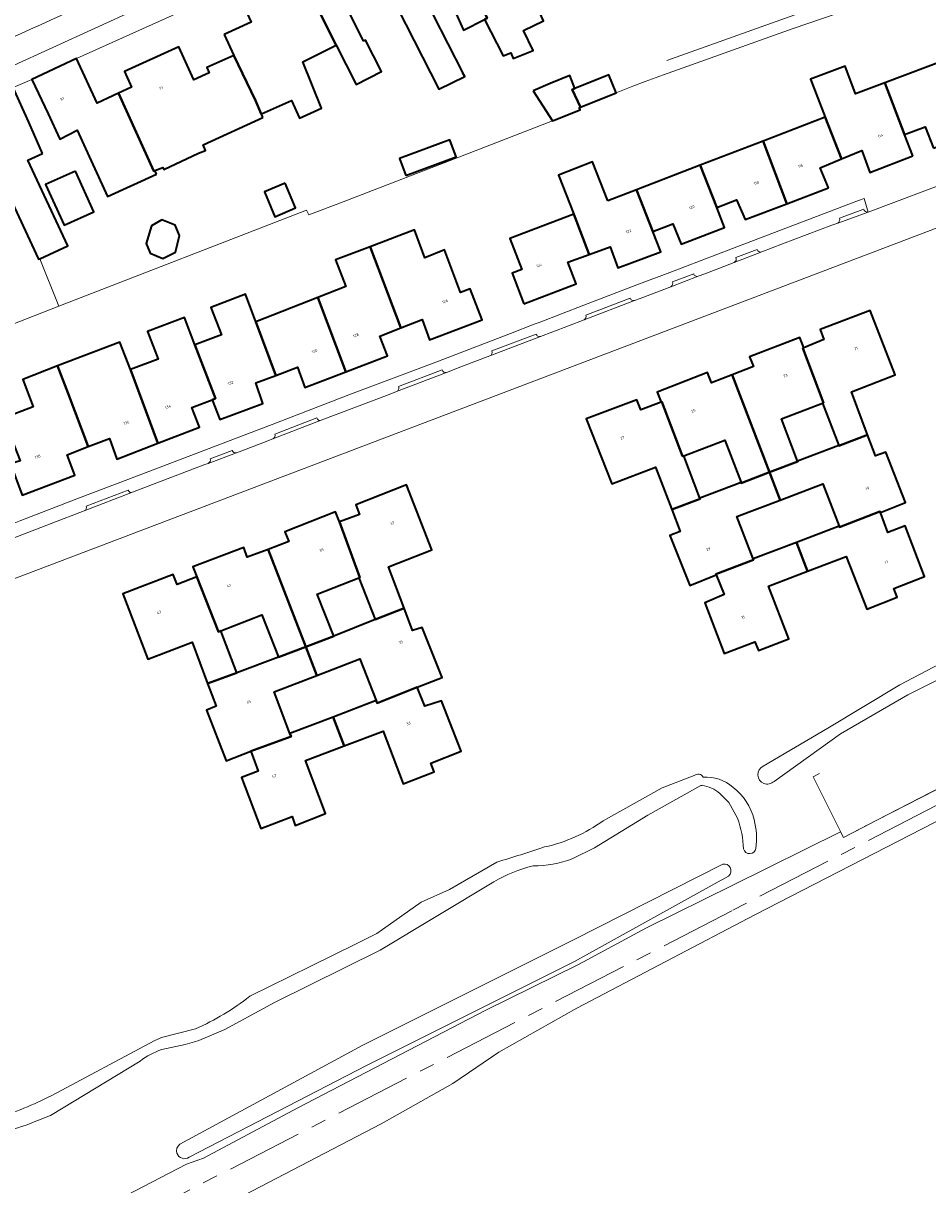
# Model space of a CAD drawing. Header units: metres. Extents: x 197700 to 204338, y 317132 to 325229.
# Tile 123 of 256: x 199645 to 199764, y 318231 to 318384. Entities that reach past the tile are written whole.
import ezdxf
from ezdxf.enums import TextEntityAlignment as Align

# ---------------------------------------------------------------- set-up
doc = ezdxf.new("R2010")
doc.units = ezdxf.units.M
doc.linetypes.add('AM-AS', pattern=[16, 10, -2, 2, -2])
for name, color, linetype, lineweight in [('B-WE-AM-AS_SPOOR-G', 10, 'AM-AS', 18), ('B-WE-GR-BOS_LOOF-GV', 40, 'Continuous', 13), ('B-WE-GR-GRAS-GV', 60, 'Continuous', 13), ('B-WE-IE-TERREINAFSCHEIDING_KUNSTMATIG_HEKWERK-G', 20, 'IE-TERREINAFSCHEIDING-KUNSTMATIG', 18), ('B-WE-IE-TERREINAFSCHEIDING_KUNSTMATIG_MUUR-G', 90, 'IE-TERREINAFSCHEIDING-KUNSTMATIG-DICHT', 18), ('B-WE-OG-BEBOUWING-GV', 7, 'Continuous', 35), ('B-WE-OG-BEBOUWING-T18', 10, 'Continuous', 18), ('B-WE-OG-TERREIN_ERF-GV', 7, 'Continuous', 18), ('B-WE-OG-WATER-GV', 130, 'Continuous', 18), ('B-WE-VH-VERHARDING_ASFALT-GV', 252, 'Continuous', 18), ('B-WE-VH-VERHARDING_BETONSTRAATSTEEN-GV', 252, 'Continuous', 18), ('B-WE-VH-VERHARDING_HALFVERHARDING-GV', 252, 'Continuous', 18), ('B-WE-VH-VERHARDING_TEGEL-GV', 252, 'Continuous', 18)]:
    doc.layers.add(name, color=color, linetype=linetype, lineweight=lineweight)
doc.styles.add('NLCS-ISO-M200-T18', font='NLCS-ISO.ttf', dxfattribs={"height": 0.36})
doc.linetypes.add('IE-TERREINAFSCHEIDING-KUNSTMATIG', pattern='A,4,[82,NLCS.SHX,S=0.75,R=90,X=0,Y=0],4,-2', length=10)
doc.linetypes.add('IE-TERREINAFSCHEIDING-KUNSTMATIG-DICHT', pattern='A,8,-1,[82,NLCS.SHX,S=0.75,R=90,X=0,Y=0],-1', length=10)

msp = doc.modelspace()

# ---------------------------------------------------------------- linework, layer by layer
at = {"layer": 'B-WE-AM-AS_SPOOR-G'}
msp.add_lwpolyline([(200036.055, 318421.136), (199892.784, 318347.091), (199738.023, 318267.205), (199482.844, 318135.779), (199439.366, 318113.466), (199385.318, 318085.515), (199323.341, 318053.626), (199293.546, 318038.167), (199276.655, 318029.192), (199260.196, 318020.112), (199248.768, 318013.478), (199233.25, 318004.13)], dxfattribs=at)
at = {"layer": 'B-WE-GR-BOS_LOOF-GV'}
for points in [[(199930.14, 318404.44), (199888.494, 318379.147), (199885.262, 318378.342), (199857.285, 318378.176), (199857.304, 318379.806), (199851.187, 318379.879), (199838.131, 318379.311), (199825.179, 318377.579), (199812.433, 318374.697), (199810.414, 318374.13), (199641.357, 318309.84), (199630.056, 318305.532)], [(199792.355, 318314.158), (199784.396, 318308.113), (199776.579, 318303.299), (199764.601, 318297.28), (199761.14, 318295.544), (199752.267, 318290.424), (199743.561, 318284.194)], [(199830.464, 318312.666), (199741.059, 318266.69), (199717.712, 318254.411), (199707.457, 318248.677), (199701.402, 318244.539), (199692.009, 318239.259), (199666.671, 318226.051), (199613.893, 318199.755), (199581.83, 318183.08), (199549.343, 318166.78), (199519.192, 318151.13), (199399.582, 318089.553), (199332.312, 318055.311), (199286.929, 318031.851), (199249.318, 318010.941), (199249.209, 318010.87), (199248.933, 318010.692), (199248.557, 318010.449), (199247.297, 318009.633), (199246.885, 318009.366), (199245.969, 318008.773), (199244.424, 318007.773), (199242.105, 318006.273), (199239.09, 318004.322)], [(199742.149, 318286.19), (199750.629, 318291.156), (199760.061, 318296.863), (199769.836, 318301.974), (199778.124, 318305.82)], [(199361.075, 318076.524), (199379.247, 318085.792), (199413.143, 318103.234), (199446.542, 318120.535), (199622.579, 318211.164), (199666.478, 318233.947), (199668.695, 318234.76), (199681.106, 318241.339), (199705.746, 318254.177), (199717.907, 318260.144), (199726.833, 318264.967), (199738.166, 318270.57), (199752.293, 318277.585), (199752.676, 318276.842), (199752.687, 318276.848), (199755.312, 318278.192), (199757.07, 318279.093), (199778.436, 318290.04)], [(199721.144, 318279.036), (199728.879, 318283.363), (199733.107, 318284.964)], [(199734.12, 318283.637), (199733.97, 318283.648), (199726.987, 318279.757), (199720.017, 318275.482), (199717.096, 318274.036)], [(199738.753, 318279.351), (199737.642, 318281.408), (199736.46, 318282.607)], [(199665.599, 318236.57), (199689.617, 318249.563), (199717.233, 318263.382), (199736.86, 318273.336)], [(199674.781, 318255.996), (199682.778, 318259.943), (199688.719, 318262.872), (199691.433, 318264.234), (199692.194, 318264.747), (199697.265, 318268.348), (199700.985, 318270.017), (199707.192, 318273.606)], [(199737.598, 318271.763), (199736.88, 318271.362), (199736.629, 318271.242), (199717.395, 318260.564)], [(199706.786, 318271.028), (199691.878, 318262.057), (199678.026, 318255.186), (199671.502, 318251.625), (199668.11, 318250.168)], [(199717.395, 318260.564), (199690.074, 318246.891), (199666.839, 318234.872)], [(199648.793, 318242.975), (199662.245, 318250.146), (199663.209, 318250.598), (199667.671, 318251.722)], [(199660.383, 318247.487), (199648.65, 318240.367), (199646.267, 318239.418)]]:
    msp.add_lwpolyline(points, dxfattribs=at)
for points in [[(199728.77, 318333.971), (199728.233, 318335.27), (199734.83, 318337.836), (199735.374, 318336.49), (199738.081, 318337.545), (199740.853, 318338.625), (199740.339, 318339.925), (199746.935, 318342.447), (199747.467, 318341.105), (199750.106, 318342.171), (199749.601, 318343.494), (199756.171, 318346.007), (199759.463, 318337.537), (199753.725, 318335.324), (199755.848, 318329.677), (199756.892, 318326.9), (199758.244, 318327.412), (199760.826, 318320.783), (199757.515, 318319.472), (199758.496, 318316.868), (199760.762, 318317.715), (199763.323, 318311.101), (199759.296, 318309.503), (199759.718, 318308.363), (199755.73, 318306.809), (199753.027, 318313.721), (199747.936, 318311.773), (199742.844, 318309.824), (199745.49, 318302.908), (199741.51, 318301.366), (199741.029, 318302.519), (199737.01, 318300.964), (199734.482, 318307.619), (199737.011, 318308.699), (199735.976, 318311.281), (199732.526, 318309.898), (199729.901, 318316.445), (199731.243, 318316.983), (199730.15, 318319.851), (199728.021, 318325.439), (199722.27, 318323.223), (199718.926, 318331.786), (199725.572, 318334.274), (199726.095, 318332.965)], [(199658.129, 318308.818), (199664.731, 318311.361), (199665.234, 318310.031), (199667.855, 318311.025), (199667.319, 318312.358), (199673.981, 318314.888), (199674.458, 318313.598), (199677.173, 318314.628), (199679.926, 318315.673), (199679.388, 318316.934), (199686.048, 318319.57), (199686.555, 318318.249), (199689.163, 318319.23), (199688.694, 318320.501), (199695.35, 318323.109), (199698.663, 318314.588), (199692.971, 318312.363), (199695.022, 318306.914), (199696.114, 318304.014), (199697.406, 318304.407), (199700.033, 318297.83), (199696.741, 318296.548), (199697.732, 318294.06), (199699.938, 318294.782), (199702.536, 318288.139), (199698.527, 318286.562), (199698.965, 318285.437), (199694.926, 318283.867), (199692.28, 318290.793), (199687.181, 318288.858), (199682.082, 318286.923), (199684.732, 318279.982), (199680.732, 318278.419), (199680.332, 318279.585), (199676.224, 318278.014), (199673.684, 318284.688), (199675.881, 318285.551), (199674.917, 318288.139), (199671.669, 318286.871), (199669.097, 318293.544), (199670.367, 318294.052), (199669.249, 318297.036), (199667.21, 318302.481), (199661.427, 318300.251)]]:
    msp.add_lwpolyline(points, close=True, dxfattribs=at)
for points in [[(199733.107, 318284.964, -0.4497857), (199734.277, 318284.763)], [(199743.561, 318284.194, -1.179259), (199742.149, 318286.19)], [(199736.46, 318282.607, 0.163225), (199734.12, 318283.637)], [(199734.277, 318284.763, -0.1888415), (199738.18, 318283.424)], [(199738.18, 318283.424, -0.1709382), (199740.955, 318279.18)], [(199713.469, 318275.586, 0.1046384), (199721.144, 318279.036)], [(199739.547, 318275.324, 0.093222), (199738.753, 318279.351)], [(199740.955, 318279.18, -0.0920137), (199741.189, 318275.401)], [(199707.192, 318273.606, 0.0091809), (199713.469, 318275.586)], [(199741.189, 318275.401, -0.7921882), (199739.547, 318275.324)], [(199711.947, 318273.11, 0.0661369), (199706.786, 318271.028)], [(199717.096, 318274.036, -0.0880829), (199711.947, 318273.11)], [(199736.86, 318273.336, -0.3138508), (199737.795, 318272.909)], [(199737.795, 318272.909, -0.3673107), (199737.598, 318271.763)], [(199667.671, 318251.722, 0.0632597), (199674.781, 318255.996)], [(199668.11, 318250.168, -0.0263754), (199663.251, 318249.018)], [(199663.251, 318249.018, 0.0759388), (199660.383, 318247.487)], [(199641.33, 318239.956, 0.0465693), (199648.793, 318242.975)], [(199646.267, 318239.418, -0.0924253), (199638.28, 318237.743)], [(199665.225, 318235.398, -0.3239203), (199665.599, 318236.57)], [(199666.839, 318234.872, -0.5081939), (199665.225, 318235.398)]]:
    msp.add_lwpolyline(points, format="xyb", dxfattribs=at)
at = {"layer": 'B-WE-GR-GRAS-GV'}
msp.add_lwpolyline([(199637.864, 318372.653), (199624.122, 318366.826), (199623.705, 318366.699), (199623.758, 318366.565), (199624.386, 318364.906), (199625.877, 318361.016), (199628.697, 318353.812), (199632.238, 318344.742), (199633.925, 318340.386), (199649.745, 318346.537), (199647.225, 318352.774), (199647.077, 318352.705), (199639.891, 318368.082)], close=True, dxfattribs=at)
at = {"layer": 'B-WE-IE-TERREINAFSCHEIDING_KUNSTMATIG_HEKWERK-G'}
for points in [[(199746.084, 318382.984), (199793.787, 318399.3)], [(199755.6, 318388.163), (199729.485, 318378.775)], [(199729.042, 318376.926), (199746.084, 318382.984)], [(199726.676, 318376.031), (199729.042, 318376.926)], [(199722.836, 318374.533), (199725.024, 318375.406)], [(199725.024, 318375.406), (199726.676, 318376.031)], [(199714.514, 318370.877), (199703.567, 318366.644)], [(199703.567, 318366.644), (199687.019, 318360.245)], [(199687.019, 318360.245), (199682.512, 318358.533)], [(199682.225, 318359.166), (199649.745, 318346.537)], [(199682.512, 318358.533), (199682.225, 318359.166)], [(199649.745, 318346.537), (199647.225, 318352.774)]]:
    msp.add_lwpolyline(points, dxfattribs=at)
at = {"layer": 'B-WE-IE-TERREINAFSCHEIDING_KUNSTMATIG_MUUR-G'}
for points in [[(199797.749, 318300.095), (199757.07, 318279.093)], [(199748.716, 318284.783), (199749.549, 318285.213)], [(199752.687, 318276.848), (199748.716, 318284.783)], [(199757.07, 318279.093), (199752.694, 318276.834)], [(199752.694, 318276.834), (199752.687, 318276.848)]]:
    msp.add_lwpolyline(points, dxfattribs=at)
at = {"layer": 'B-WE-OG-BEBOUWING-GV'}
for points in [[(199702.111, 318393.356), (199698.881, 318400.374), (199698.286, 318400.098), (199692.33, 318397.283), (199696.891, 318388.706), (199698.635, 318389.594), (199700.154, 318385.784), (199701.226, 318386.272), (199702.816, 318382.781), (199705.589, 318384.193), (199705.917, 318384.36), (199703.451, 318389.49), (199702.241, 318392.011), (199702.59, 318392.341)], [(199702.717, 318377.125), (199702.772, 318377.147), (199696.891, 318388.706), (199692.33, 318397.283), (199687.007, 318394.768), (199691.151, 318386.799), (199693.12, 318387.776), (199699.594, 318375.026), (199702.976, 318376.679)], [(199689.714, 318381.346), (199687.824, 318385.15), (199691.151, 318386.799), (199687.007, 318394.768), (199686.896, 318394.716), (199680.571, 318391.878), (199686.119, 318380.821), (199688.743, 318375.664), (199692.065, 318377.354), (199689.968, 318381.475)], [(199671.43, 318382.189), (199672.679, 318379.473), (199675.514, 318373.554), (199676.294, 318371.785), (199676.312, 318371.793), (199680.238, 318373.568), (199681.304, 318371.225), (199684.172, 318372.531), (199681.752, 318378.599), (199686.119, 318380.821), (199680.571, 318391.878), (199672.852, 318388.414), (199674.943, 318383.822)], [(199709.479, 318392.46), (199703.451, 318389.49), (199705.917, 318384.36), (199705.589, 318384.193), (199708.025, 318379.404), (199709.016, 318379.799), (199709.32, 318379.037), (199711.967, 318380.108), (199710.713, 318382.733), (199713.334, 318383.993)], [(199676.504, 318371.307), (199676.312, 318371.793), (199676.294, 318371.785), (199675.514, 318373.554), (199672.679, 318379.473), (199669.131, 318377.862), (199669.443, 318377.167), (199667.449, 318376.259), (199665.478, 318380.584), (199658.322, 318377.35), (199659.248, 318375.3), (199657.543, 318374.508), (199662.176, 318364.274), (199662.342, 318364.34), (199663.385, 318364.756), (199663.494, 318364.513), (199668.069, 318366.625), (199668.982, 318366.989), (199668.681, 318367.745)], [(199662.533, 318363.86), (199662.342, 318364.34), (199662.176, 318364.274), (199657.543, 318374.508), (199654.741, 318373.205), (199652.03, 318379.057), (199646.187, 318376.313), (199648.313, 318371.787), (199649.869, 318368.474), (199652.151, 318369.635), (199653.014, 318367.741), (199656.112, 318360.936)], [(199761.777, 318366.263), (199760.702, 318369.064), (199758.099, 318375.855), (199754.257, 318374.404), (199752.899, 318378.041), (199748.368, 318376.349), (199750.289, 318371.359), (199752.4, 318365.876), (199755.072, 318366.976), (199756.134, 318364.099)], [(199764.475, 318367.293), (199770.112, 318369.452), (199769.039, 318372.253), (199766.452, 318379.009), (199758.099, 318375.855), (199760.702, 318369.064), (199763.41, 318370.102)], [(199711.942, 318374.82), (199714.514, 318370.877), (199718.137, 318372.323), (199718.046, 318372.549), (199718.021, 318372.613), (199718.156, 318372.667), (199717.1, 318375), (199717.45, 318375.139), (199716.783, 318376.811), (199714.206, 318375.759)], [(199717.45, 318375.139), (199717.1, 318375), (199718.156, 318372.667), (199722.836, 318374.533), (199721.88, 318376.906)], [(199647.586, 318366.609), (199645.776, 318370.692), (199643.75, 318375.262), (199637.864, 318372.653), (199639.891, 318368.082), (199647.077, 318352.705), (199647.225, 318352.774), (199650.888, 318354.471), (199645.675, 318365.723)], [(199750.699, 318362.067), (199749.615, 318364.73), (199752.4, 318365.876), (199750.289, 318371.359), (199742.134, 318368.219), (199745.243, 318359.993)], [(199695.268, 318363.703), (199701.879, 318366.151), (199701.046, 318368.399), (199694.436, 318365.951)], [(199733.889, 318365.045), (199736.039, 318359.504), (199738.65, 318360.515), (199739.786, 318357.919), (199745.243, 318359.993), (199742.134, 318368.219)], [(199651.906, 318364.286), (199647.999, 318362.516), (199650.417, 318357.176), (199654.325, 318358.945)], [(199721.769, 318360.378), (199719.756, 318365.508), (199715.279, 318363.752), (199717.281, 318358.65), (199719.306, 318353.329), (199722.087, 318354.345), (199723.07, 318351.577), (199728.715, 318353.705), (199727.676, 318356.344), (199725.529, 318361.826)], [(199725.529, 318361.826), (199727.676, 318356.344), (199730.281, 318357.37), (199731.375, 318354.696), (199737.05, 318356.893), (199736.039, 318359.504), (199733.889, 318365.045)], [(199679.404, 318362.685), (199676.692, 318361.542), (199678.06, 318358.298), (199680.773, 318359.441)], [(199710.759, 318346.859), (199717.613, 318349.498), (199716.524, 318352.313), (199719.306, 318353.329), (199717.281, 318358.65), (199708.907, 318355.426), (199710.463, 318351.385), (199709.203, 318350.9)], [(199665.571, 318355.834), (199664.991, 318357.177), (199663.225, 318357.866), (199661.875, 318357.103), (199661.178, 318354.794), (199661.728, 318353.511), (199663.378, 318352.814), (199665.021, 318353.635)], [(199690.574, 318354.347), (199694.616, 318343.726), (199697.381, 318344.801), (199698.36, 318342.138), (199705.265, 318344.746), (199703.696, 318348.819), (199702.415, 318348.367), (199700.328, 318353.944), (199697.758, 318352.92), (199696.376, 318356.556)], [(199690.574, 318354.347), (199686.049, 318352.625), (199687.368, 318349.123), (199683.694, 318347.682), (199687.402, 318337.957), (199692.838, 318340.03), (199691.823, 318342.639), (199694.616, 318343.726)], [(199667.569, 318341.471), (199670.266, 318334.438), (199669.867, 318334.285), (199670.86, 318331.663), (199676.506, 318333.802), (199675.561, 318336.478), (199678.218, 318337.478), (199675.577, 318344.5), (199674.219, 318348.11), (199669.678, 318346.399), (199671.075, 318342.814)], [(199675.577, 318344.5), (199678.218, 318337.478), (199681.021, 318338.533), (199682.011, 318335.902), (199687.402, 318337.957), (199683.694, 318347.682)], [(199747.467, 318341.105), (199747.333, 318341.054), (199750.071, 318333.891), (199749.937, 318333.84), (199752.064, 318328.277), (199752.08, 318328.236), (199755.848, 318329.677), (199753.725, 318335.324), (199759.463, 318337.537), (199756.171, 318346.007), (199749.601, 318343.494), (199750.106, 318342.171)], [(199659.126, 318338.226), (199662.737, 318328.567), (199668.197, 318330.659), (199667.196, 318333.256), (199669.867, 318334.285), (199670.266, 318334.438), (199667.569, 318341.471), (199666.196, 318345.052), (199661.344, 318343.214), (199662.741, 318339.617)], [(199662.737, 318328.567), (199659.126, 318338.226), (199657.747, 318341.843), (199649.561, 318338.723), (199650.941, 318335.078), (199653.573, 318328.125), (199656.388, 318329.207), (199657.324, 318326.493)], [(199749.937, 318333.84), (199750.071, 318333.891), (199747.333, 318341.054), (199747.467, 318341.105), (199746.935, 318342.447), (199740.339, 318339.925), (199740.853, 318338.625), (199738.081, 318337.545), (199742.972, 318324.753), (199746.68, 318326.171), (199746.664, 318326.213), (199744.537, 318331.775)], [(199653.573, 318328.125), (199650.941, 318335.078), (199649.561, 318338.723), (199644.993, 318336.949), (199646.34, 318333.343), (199642.468, 318331.838), (199644.643, 318326.26), (199643.383, 318325.88), (199644.907, 318321.759), (199651.823, 318324.397), (199650.8, 318327.059)], [(199738.081, 318337.545), (199735.374, 318336.49), (199734.83, 318337.836), (199728.233, 318335.27), (199728.77, 318333.971), (199728.844, 318333.999), (199731.576, 318326.854), (199731.711, 318326.905), (199737.111, 318328.97), (199739.237, 318323.407), (199739.265, 318323.336), (199742.972, 318324.753)], [(199730.15, 318319.851), (199733.865, 318321.271), (199733.838, 318321.343), (199731.711, 318326.905), (199731.576, 318326.854), (199728.844, 318333.999), (199728.77, 318333.971), (199726.095, 318332.965), (199725.572, 318334.274), (199718.926, 318331.786), (199722.27, 318323.223), (199728.021, 318325.439)], [(199746.664, 318326.213), (199746.68, 318326.171), (199742.972, 318324.753), (199744.364, 318321.113), (199749.976, 318323.258), (199752.102, 318317.696), (199752.151, 318317.568), (199757.466, 318319.6), (199757.515, 318319.472), (199760.826, 318320.783), (199758.244, 318327.412), (199756.892, 318326.9), (199755.848, 318329.677), (199752.08, 318328.236), (199752.064, 318328.277)], [(199735.976, 318311.281), (199735.942, 318311.37), (199740.859, 318313.25), (199740.811, 318313.379), (199738.684, 318318.941), (199744.364, 318321.113), (199742.972, 318324.753), (199739.265, 318323.336), (199739.237, 318323.407), (199733.838, 318321.343), (199733.865, 318321.271), (199730.15, 318319.851), (199731.243, 318316.983), (199729.901, 318316.445), (199732.526, 318309.898)], [(199689.085, 318310.888), (199691.236, 318305.424), (199695.022, 318306.914), (199692.971, 318312.363), (199698.663, 318314.588), (199695.35, 318323.109), (199688.694, 318320.501), (199689.163, 318319.23), (199686.555, 318318.249), (199689.231, 318310.945)], [(199677.173, 318314.628), (199682.137, 318301.864), (199685.812, 318303.261), (199683.615, 318308.749), (199689.085, 318310.888), (199689.231, 318310.945), (199686.555, 318318.249), (199686.048, 318319.57), (199679.388, 318316.934), (199679.926, 318315.673)], [(199752.102, 318317.696), (199746.491, 318315.55), (199747.936, 318311.773), (199753.027, 318313.721), (199755.73, 318306.809), (199759.718, 318308.363), (199759.296, 318309.503), (199763.323, 318311.101), (199760.762, 318317.715), (199758.496, 318316.868), (199757.515, 318319.472), (199757.466, 318319.6), (199752.151, 318317.568)], [(199740.811, 318313.379), (199740.859, 318313.25), (199735.942, 318311.37), (199735.976, 318311.281), (199737.011, 318308.699), (199734.482, 318307.619), (199737.01, 318300.964), (199741.029, 318302.519), (199741.51, 318301.366), (199745.49, 318302.908), (199742.844, 318309.824), (199747.936, 318311.773), (199746.491, 318315.55)], [(199682.137, 318301.864), (199677.173, 318314.628), (199674.458, 318313.598), (199673.981, 318314.888), (199667.319, 318312.358), (199667.855, 318311.025), (199670.665, 318303.805), (199670.989, 318303.928), (199676.383, 318306.047), (199678.569, 318300.507)], [(199667.855, 318311.025), (199665.234, 318310.031), (199664.731, 318311.361), (199658.129, 318308.818), (199661.427, 318300.251), (199667.21, 318302.481), (199669.249, 318297.036), (199673.083, 318298.428), (199670.989, 318303.928), (199670.665, 318303.805)], [(199691.353, 318294.81), (199691.493, 318294.458), (199696.741, 318296.548), (199700.033, 318297.83), (199697.406, 318304.407), (199696.114, 318304.014), (199695.022, 318306.914), (199691.236, 318305.424), (199685.812, 318303.261), (199682.137, 318301.864), (199683.6, 318298.103), (199689.238, 318300.258)], [(199673.083, 318298.428), (199669.249, 318297.036), (199670.367, 318294.052), (199669.097, 318293.544), (199671.669, 318286.871), (199674.917, 318288.139), (199680.19, 318290.103), (199680.053, 318290.463), (199680.056, 318290.464), (199677.961, 318295.948), (199683.6, 318298.103), (199682.137, 318301.864), (199678.569, 318300.507)], [(199687.181, 318288.858), (199692.28, 318290.793), (199694.926, 318283.867), (199698.965, 318285.437), (199698.527, 318286.562), (199702.536, 318288.139), (199699.938, 318294.782), (199697.732, 318294.06), (199696.741, 318296.548), (199691.493, 318294.458), (199691.353, 318294.81), (199685.705, 318292.637)], [(199685.705, 318292.637), (199680.056, 318290.464), (199680.053, 318290.463), (199680.19, 318290.103), (199674.917, 318288.139), (199675.881, 318285.551), (199673.684, 318284.688), (199676.224, 318278.014), (199680.332, 318279.585), (199680.732, 318278.419), (199684.732, 318279.982), (199682.082, 318286.923), (199687.181, 318288.858)]]:
    msp.add_lwpolyline(points, close=True, dxfattribs=at)
at = {"layer": 'B-WE-OG-TERREIN_ERF-GV'}
for points in [[(199793.787, 318399.3), (199746.084, 318382.984), (199729.042, 318376.926), (199726.676, 318376.031), (199725.024, 318375.406), (199722.836, 318374.533), (199718.156, 318372.667), (199718.021, 318372.613), (199718.046, 318372.549), (199718.137, 318372.323), (199714.514, 318370.877), (199703.567, 318366.644), (199687.019, 318360.245), (199682.512, 318358.533), (199682.225, 318359.166), (199649.745, 318346.537), (199633.925, 318340.386)], [(199687.824, 318385.15), (199689.714, 318381.346), (199689.968, 318381.475), (199692.065, 318377.354), (199688.743, 318375.664), (199686.119, 318380.821), (199681.752, 318378.599), (199684.172, 318372.531), (199681.304, 318371.225), (199680.238, 318373.568), (199676.312, 318371.793), (199676.504, 318371.307), (199668.681, 318367.745), (199668.982, 318366.989), (199668.069, 318366.625), (199663.494, 318364.513), (199663.385, 318364.756), (199662.342, 318364.34), (199662.533, 318363.86), (199656.112, 318360.936), (199653.014, 318367.741), (199652.151, 318369.635), (199649.869, 318368.474), (199648.313, 318371.787), (199646.187, 318376.313), (199643.75, 318375.262), (199645.776, 318370.692), (199647.586, 318366.609), (199645.675, 318365.723), (199650.888, 318354.471), (199647.225, 318352.774), (199649.745, 318346.537), (199682.225, 318359.166), (199682.512, 318358.533), (199687.019, 318360.245), (199703.567, 318366.644), (199714.514, 318370.877), (199711.942, 318374.82), (199714.206, 318375.759), (199716.783, 318376.811), (199717.45, 318375.139), (199721.88, 318376.906), (199722.836, 318374.533), (199725.024, 318375.406), (199726.676, 318376.031), (199729.042, 318376.926), (199746.084, 318382.984), (199793.787, 318399.3)], [(199696.891, 318388.706), (199702.772, 318377.147), (199702.717, 318377.125), (199702.976, 318376.679), (199699.594, 318375.026), (199693.12, 318387.776)], [(199713.334, 318383.993), (199710.713, 318382.733), (199711.967, 318380.108), (199709.32, 318379.037), (199709.016, 318379.799), (199708.025, 318379.404), (199705.589, 318384.193), (199702.816, 318382.781), (199701.226, 318386.272)], [(199644.763, 318318.413), (199652.676, 318321.47), (199658.789, 318323.792), (199669.472, 318327.862), (199678.291, 318331.227), (199688.333, 318335.118), (199694.769, 318337.554), (199699.531, 318339.36), (199709.008, 318342.981), (199712.112, 318344.18), (199712.74, 318344.423), (199718.591, 318346.668), (199725.585, 318349.348), (199729.903, 318350.965), (199738.103, 318354.11), (199742.378, 318355.734), (199754.658, 318360.419), (199755.399, 318360.687), (199755.936, 318358.894), (199808.41, 318378.653)], [(199764.475, 318367.293), (199763.41, 318370.102), (199760.702, 318369.064), (199761.777, 318366.263), (199756.134, 318364.099), (199755.072, 318366.976), (199752.4, 318365.876), (199749.615, 318364.73), (199750.699, 318362.067), (199745.243, 318359.993), (199739.786, 318357.919), (199738.65, 318360.515), (199736.039, 318359.504), (199737.05, 318356.893), (199731.375, 318354.696), (199730.281, 318357.37), (199727.676, 318356.344), (199728.715, 318353.705), (199723.07, 318351.577), (199722.087, 318354.345), (199719.306, 318353.329), (199716.524, 318352.313), (199717.613, 318349.498), (199710.759, 318346.859), (199709.203, 318350.9), (199710.463, 318351.385), (199708.907, 318355.426), (199717.281, 318358.65), (199715.279, 318363.752), (199719.756, 318365.508), (199721.769, 318360.378), (199725.529, 318361.826), (199733.889, 318365.045), (199742.134, 318368.219), (199750.289, 318371.359), (199748.368, 318376.349), (199752.899, 318378.041), (199754.257, 318374.404), (199758.099, 318375.855), (199766.452, 318379.009)], [(199642.468, 318331.838), (199646.34, 318333.343), (199644.993, 318336.949), (199649.561, 318338.723), (199657.747, 318341.843), (199659.126, 318338.226), (199662.741, 318339.617), (199661.344, 318343.214), (199666.196, 318345.052), (199667.569, 318341.471), (199671.075, 318342.814), (199669.678, 318346.399), (199674.219, 318348.11), (199675.577, 318344.5), (199683.694, 318347.682), (199687.368, 318349.123), (199686.049, 318352.625), (199690.574, 318354.347), (199696.376, 318356.556), (199697.758, 318352.92), (199700.328, 318353.944), (199702.415, 318348.367), (199703.696, 318348.819), (199705.265, 318344.746), (199698.36, 318342.138), (199697.381, 318344.801), (199694.616, 318343.726), (199691.823, 318342.639), (199692.838, 318340.03), (199687.402, 318337.957), (199682.011, 318335.902), (199681.021, 318338.533), (199678.218, 318337.478), (199675.561, 318336.478), (199676.506, 318333.802), (199670.86, 318331.663), (199669.867, 318334.285), (199667.196, 318333.256), (199668.197, 318330.659), (199662.737, 318328.567), (199657.324, 318326.493), (199656.388, 318329.207), (199653.573, 318328.125), (199650.8, 318327.059), (199651.823, 318324.397), (199644.907, 318321.759)]]:
    msp.add_lwpolyline(points, dxfattribs=at)
for points in [[(199672.679, 318379.473), (199671.43, 318382.189), (199674.943, 318383.822), (199672.852, 318388.414), (199666.739, 318385.667), (199652.03, 318379.057), (199654.741, 318373.205), (199657.543, 318374.508), (199659.248, 318375.3), (199658.322, 318377.35), (199665.478, 318380.584), (199667.449, 318376.259), (199669.443, 318377.167), (199669.131, 318377.862)], [(199695.268, 318363.703), (199694.436, 318365.951), (199701.046, 318368.399), (199701.879, 318366.151)], [(199647.999, 318362.516), (199651.906, 318364.286), (199654.325, 318358.945), (199650.417, 318357.176)], [(199679.404, 318362.685), (199680.773, 318359.441), (199678.06, 318358.298), (199676.692, 318361.542)], [(199665.571, 318355.834), (199665.021, 318353.635), (199663.378, 318352.814), (199661.728, 318353.511), (199661.178, 318354.794), (199661.875, 318357.103), (199663.225, 318357.866), (199664.991, 318357.177)], [(199752.064, 318328.277), (199749.937, 318333.84), (199744.537, 318331.775), (199746.664, 318326.213)], [(199733.838, 318321.343), (199739.237, 318323.407), (199737.111, 318328.97), (199731.711, 318326.905)], [(199752.102, 318317.696), (199749.976, 318323.258), (199744.364, 318321.113), (199738.684, 318318.941), (199740.811, 318313.379), (199746.491, 318315.55)], [(199691.236, 318305.424), (199689.085, 318310.888), (199683.615, 318308.749), (199685.812, 318303.261)], [(199670.989, 318303.928), (199673.083, 318298.428), (199678.569, 318300.507), (199676.383, 318306.047)], [(199685.705, 318292.637), (199691.353, 318294.81), (199689.238, 318300.258), (199683.6, 318298.103), (199677.961, 318295.948), (199680.056, 318290.464)]]:
    msp.add_lwpolyline(points, close=True, dxfattribs=at)
at = {"layer": 'B-WE-OG-WATER-GV'}
for points in [[(199743.561, 318284.194), (199752.267, 318290.424), (199761.14, 318295.544), (199764.601, 318297.28), (199776.579, 318303.299), (199784.396, 318308.113), (199792.355, 318314.158)], [(199778.124, 318305.82), (199769.836, 318301.974), (199760.061, 318296.863), (199750.629, 318291.156), (199742.149, 318286.19)], [(199733.107, 318284.964), (199728.879, 318283.363), (199721.144, 318279.036)], [(199717.096, 318274.036), (199720.017, 318275.482), (199726.987, 318279.757), (199733.97, 318283.648), (199734.12, 318283.637)], [(199736.46, 318282.607), (199737.642, 318281.408), (199738.753, 318279.351)], [(199736.86, 318273.336), (199717.233, 318263.382), (199689.617, 318249.563), (199665.599, 318236.57)], [(199707.192, 318273.606), (199700.985, 318270.017), (199697.265, 318268.348), (199692.194, 318264.747), (199691.433, 318264.234), (199688.719, 318262.872), (199682.778, 318259.943), (199674.781, 318255.996)], [(199690.074, 318246.891), (199717.395, 318260.564), (199736.629, 318271.242), (199736.88, 318271.362), (199737.598, 318271.763)], [(199668.11, 318250.168), (199671.502, 318251.625), (199678.026, 318255.186), (199691.878, 318262.057), (199706.786, 318271.028)], [(199667.671, 318251.722), (199663.209, 318250.598), (199662.245, 318250.146), (199648.793, 318242.975)], [(199646.267, 318239.418), (199648.65, 318240.367), (199660.383, 318247.487)], [(199666.839, 318234.872), (199690.074, 318246.891)]]:
    msp.add_lwpolyline(points, dxfattribs=at)
for points in [[(199734.277, 318284.763, 0.4497857), (199733.107, 318284.964)], [(199742.149, 318286.19, 1.179259), (199743.561, 318284.194)], [(199734.12, 318283.637, -0.163225), (199736.46, 318282.607)], [(199738.18, 318283.424, 0.1888415), (199734.277, 318284.763)], [(199740.955, 318279.18, 0.1709382), (199738.18, 318283.424)], [(199721.144, 318279.036, -0.1046384), (199713.469, 318275.586)], [(199738.753, 318279.351, -0.093222), (199739.547, 318275.324)], [(199741.189, 318275.401, 0.0920137), (199740.955, 318279.18)], [(199713.469, 318275.586, -0.0091809), (199707.192, 318273.606)], [(199739.547, 318275.324, 0.7921882), (199741.189, 318275.401)], [(199706.786, 318271.028, -0.0661369), (199711.947, 318273.11)], [(199711.947, 318273.11, 0.0880829), (199717.096, 318274.036)], [(199737.795, 318272.909, 0.3138508), (199736.86, 318273.336)], [(199737.598, 318271.763, 0.3673107), (199737.795, 318272.909)], [(199674.781, 318255.996, -0.0632597), (199667.671, 318251.722)], [(199663.251, 318249.018, 0.0263754), (199668.11, 318250.168)], [(199660.383, 318247.487, -0.0759388), (199663.251, 318249.018)], [(199648.793, 318242.975, -0.0465693), (199641.33, 318239.956)], [(199638.28, 318237.743, 0.0924253), (199646.267, 318239.418)], [(199665.599, 318236.57, 0.3239203), (199665.225, 318235.398)], [(199665.225, 318235.398, 0.5081939), (199666.839, 318234.872)]]:
    msp.add_lwpolyline(points, format="xyb", dxfattribs=at)
at = {"layer": 'B-WE-VH-VERHARDING_ASFALT-GV'}
for points in [[(199664.271, 318391.16, 0.0009394), (199622.555, 318372.226)], [(199622.555, 318372.226, -0.0009394), (199664.271, 318391.16)]]:
    msp.add_lwpolyline(points, format="xyb", dxfattribs=at)
for points in [[(199632.218, 318372.877), (199665.62, 318388.157), (199664.271, 318391.16)], [(199639.573, 318314.605), (199641.357, 318309.84), (199810.414, 318374.13), (199812.433, 318374.697), (199825.179, 318377.579), (199838.131, 318379.311), (199851.187, 318379.879), (199850.792, 318384.669)], [(199808.41, 318378.653), (199755.936, 318358.894), (199751.918, 318357.463), (199751.133, 318357.183), (199744.694, 318354.727), (199741.955, 318353.678), (199738.322, 318352.285), (199734.467, 318350.808), (199733.599, 318350.477), (199730.005, 318349.107), (199726.001, 318347.581), (199725.271, 318347.301), (199718.666, 318344.767), (199714.559, 318343.191), (199712.927, 318342.568), (199706.277, 318340.028), (199702.702, 318338.663), (199700.607, 318337.861), (199694.047, 318335.351), (199693.048, 318334.969), (199684.15, 318331.579), (199677.804, 318329.141), (199676.137, 318328.5), (199673.023, 318327.322), (199669.305, 318325.915), (199668.884, 318325.756), (199662.025, 318323.132), (199659.403, 318322.126), (199653.072, 318319.698), (199648.713, 318318.026), (199640.401, 318314.854)]]:
    msp.add_lwpolyline(points, dxfattribs=at)
at = {"layer": 'B-WE-VH-VERHARDING_BETONSTRAATSTEEN-GV'}
for points in [[(199751.918, 318357.463), (199755.936, 318358.894)], [(199755.326, 318359.285), (199755.198, 318359.232), (199752.167, 318358.103)], [(199738.322, 318352.285), (199741.955, 318353.678)], [(199741.348, 318353.992), (199738.571, 318352.934)], [(199730.005, 318349.107), (199733.599, 318350.477)], [(199733.027, 318350.809), (199730.257, 318349.757)], [(199718.666, 318344.767), (199725.271, 318347.301)], [(199724.676, 318347.626), (199718.859, 318345.37)], [(199712.352, 318342.9), (199706.542, 318340.681)], [(199706.277, 318340.028), (199712.927, 318342.568)], [(199700.012, 318338.187), (199694.299, 318336.017)], [(199694.047, 318335.351), (199700.607, 318337.861)], [(199677.804, 318329.141), (199684.15, 318331.579)], [(199683.599, 318331.887), (199678.064, 318329.763)], [(199672.455, 318327.622), (199669.583, 318326.543)], [(199669.305, 318325.915), (199673.023, 318327.322)], [(199653.072, 318319.698), (199659.403, 318322.126)], [(199658.832, 318322.419), (199653.331, 318320.315)]]:
    msp.add_lwpolyline(points, dxfattribs=at)
for points in [[(199752.167, 318358.103, -0.3913156), (199751.918, 318357.463)], [(199755.936, 318358.894, -0.397052), (199755.326, 318359.285)], [(199741.955, 318353.678, -0.3973069), (199741.348, 318353.992)], [(199738.571, 318352.934, -0.409006), (199738.322, 318352.285)], [(199733.599, 318350.477, -0.4197027), (199733.027, 318350.809)], [(199730.257, 318349.757, -0.3831048), (199730.005, 318349.107)], [(199725.271, 318347.301, -0.4309595), (199724.676, 318347.626)], [(199718.859, 318345.37, -0.3645891), (199718.666, 318344.767)], [(199712.927, 318342.568, -0.4222559), (199712.352, 318342.9)], [(199706.542, 318340.681, -0.3849885), (199706.277, 318340.028)], [(199700.607, 318337.861, -0.4067771), (199700.012, 318338.187)], [(199694.299, 318336.017, -0.415195), (199694.047, 318335.351)], [(199684.15, 318331.579, -0.4331391), (199683.599, 318331.887)], [(199678.064, 318329.763, -0.3817882), (199677.804, 318329.141)], [(199673.023, 318327.322, -0.4093692), (199672.455, 318327.622)], [(199669.583, 318326.543, -0.4018541), (199669.305, 318325.915)], [(199659.403, 318322.126, -0.4022133), (199658.832, 318322.419)], [(199653.331, 318320.315, -0.4034177), (199653.072, 318319.698)]]:
    msp.add_lwpolyline(points, format="xyb", dxfattribs=at)
at = {"layer": 'B-WE-VH-VERHARDING_HALFVERHARDING-GV'}
for points in [[(199239.09, 318004.322), (199242.105, 318006.273), (199244.424, 318007.773), (199245.969, 318008.773), (199246.885, 318009.366), (199247.297, 318009.633), (199248.557, 318010.449), (199248.933, 318010.692), (199249.209, 318010.87), (199249.318, 318010.941), (199286.929, 318031.851), (199332.312, 318055.311), (199399.582, 318089.553), (199519.192, 318151.13), (199549.343, 318166.78), (199581.83, 318183.08), (199613.893, 318199.755), (199666.671, 318226.051), (199692.009, 318239.259), (199701.402, 318244.539), (199707.457, 318248.677), (199717.712, 318254.411), (199741.059, 318266.69), (199830.464, 318312.666)], [(199778.436, 318290.04), (199757.07, 318279.093), (199755.312, 318278.192), (199752.687, 318276.848), (199752.676, 318276.842), (199752.293, 318277.585), (199738.166, 318270.57), (199726.833, 318264.967), (199717.907, 318260.144), (199705.746, 318254.177), (199681.106, 318241.339), (199668.695, 318234.76), (199666.478, 318233.947), (199622.579, 318211.164), (199446.542, 318120.535), (199413.143, 318103.234), (199379.247, 318085.792), (199361.075, 318076.524)]]:
    msp.add_lwpolyline(points, dxfattribs=at)
at = {"layer": 'B-WE-VH-VERHARDING_TEGEL-GV'}
for points in [[(199618.078, 318359.464), (199619.949, 318360.235), (199619.538, 318364.882), (199621.747, 318365.844), (199623.705, 318366.699), (199624.122, 318366.826), (199637.864, 318372.653), (199643.75, 318375.262), (199646.187, 318376.313), (199652.03, 318379.057), (199666.739, 318385.667), (199665.62, 318388.157), (199632.218, 318372.877)], [(199755.936, 318358.894), (199755.399, 318360.687), (199754.658, 318360.419), (199742.378, 318355.734), (199738.103, 318354.11), (199729.903, 318350.965), (199725.585, 318349.348), (199718.591, 318346.668), (199712.74, 318344.423), (199712.112, 318344.18), (199709.008, 318342.981), (199699.531, 318339.36), (199694.769, 318337.554), (199688.333, 318335.118), (199678.291, 318331.227), (199669.472, 318327.862), (199658.789, 318323.792), (199652.676, 318321.47), (199644.763, 318318.413), (199642.777, 318317.649), (199640.902, 318316.923)], [(199752.167, 318358.103), (199755.198, 318359.232), (199755.326, 318359.285)], [(199741.955, 318353.678), (199744.694, 318354.727), (199751.133, 318357.183), (199751.918, 318357.463)], [(199738.571, 318352.934), (199741.348, 318353.992)], [(199733.599, 318350.477), (199734.467, 318350.808), (199738.322, 318352.285)], [(199730.257, 318349.757), (199733.027, 318350.809)], [(199725.271, 318347.301), (199726.001, 318347.581), (199730.005, 318349.107)], [(199718.859, 318345.37), (199724.676, 318347.626)], [(199712.927, 318342.568), (199714.559, 318343.191), (199718.666, 318344.767)], [(199706.542, 318340.681), (199712.352, 318342.9)], [(199700.607, 318337.861), (199702.702, 318338.663), (199706.277, 318340.028)], [(199694.299, 318336.017), (199700.012, 318338.187)], [(199684.15, 318331.579), (199693.048, 318334.969), (199694.047, 318335.351)], [(199678.064, 318329.763), (199683.599, 318331.887)], [(199673.023, 318327.322), (199676.137, 318328.5), (199677.804, 318329.141)], [(199669.583, 318326.543), (199672.455, 318327.622)], [(199659.403, 318322.126), (199662.025, 318323.132), (199668.884, 318325.756), (199669.305, 318325.915)], [(199653.331, 318320.315), (199658.832, 318322.419)], [(199640.401, 318314.854), (199648.713, 318318.026), (199653.072, 318319.698)]]:
    msp.add_lwpolyline(points, dxfattribs=at)
for points in [[(199751.918, 318357.463, 0.3913156), (199752.167, 318358.103)], [(199755.326, 318359.285, 0.397052), (199755.936, 318358.894)], [(199741.348, 318353.992, 0.3973069), (199741.955, 318353.678)], [(199738.322, 318352.285, 0.409006), (199738.571, 318352.934)], [(199733.027, 318350.809, 0.4197027), (199733.599, 318350.477)], [(199730.005, 318349.107, 0.3831048), (199730.257, 318349.757)], [(199724.676, 318347.626, 0.4309595), (199725.271, 318347.301)], [(199718.666, 318344.767, 0.3645891), (199718.859, 318345.37)], [(199712.352, 318342.9, 0.4222559), (199712.927, 318342.568)], [(199706.277, 318340.028, 0.3849885), (199706.542, 318340.681)], [(199700.012, 318338.187, 0.4067771), (199700.607, 318337.861)], [(199694.047, 318335.351, 0.415195), (199694.299, 318336.017)], [(199683.599, 318331.887, 0.4331391), (199684.15, 318331.579)], [(199677.804, 318329.141, 0.3817882), (199678.064, 318329.763)], [(199672.455, 318327.622, 0.4093692), (199673.023, 318327.322)], [(199669.305, 318325.915, 0.4018541), (199669.583, 318326.543)], [(199658.832, 318322.419, 0.4022133), (199659.403, 318322.126)], [(199653.072, 318319.698, 0.4034177), (199653.331, 318320.315)]]:
    msp.add_lwpolyline(points, format="xyb", dxfattribs=at)

# ---------------------------------------------------------------- texts
at = {"layer": 'B-WE-OG-BEBOUWING-T18', "style": 'NLCS-ISO-M200-T18'}
for s, rotation, p in [('77', 24.3, (199663.162, 318375.148)), ('81', 25.1, (199650.172, 318373.765)), ('114', 21, (199757.523, 318368.916)), ('116', 20.8, (199747.045, 318364.985)), ('118', 20.8, (199741.256, 318362.723)), ('120', 21.2, (199732.768, 318359.525)), ('122', 20.7, (199724.482, 318356.384)), ('124', 21.1, (199712.749, 318351.911)), ('126', 20.7, (199700.399, 318347.184)), ('128', 20.9, (199688.695, 318342.731)), ('21', 20.9, (199754.315, 318341.014)), ('130', 20.9, (199683.282, 318340.667)), ('132', 20.7, (199672.266, 318336.473)), ('23', 20.9, (199745.066, 318337.45)), ('134', 21, (199664.036, 318333.348)), ('25', 21.3, (199732.982, 318332.825)), ('136', 21, (199658.599, 318331.265)), ('27', 20.5, (199723.651, 318329.284)), ('138', 20.9, (199646.939, 318326.815)), ('19', 21.3, (199755.808, 318322.646)), ('37', 21.4, (199693.481, 318318.081)), ('39', 21.6, (199684.19, 318314.533)), ('29', 21.8, (199734.926, 318314.66)), ('17', 21.2, (199758.312, 318312.964)), ('41', 20.8, (199672.07, 318309.884)), ('43', 21.1, (199662.868, 318306.357)), ('31', 20.8, (199739.485, 318305.712)), ('35', 21.5, (199694.594, 318302.447)), ('45', 20.8, (199674.637, 318294.617)), ('33', 21.7, (199695.597, 318291.787)), ('47', 21.3, (199678.012, 318284.9))]:
    msp.add_text(s, height=0.36, rotation=rotation, dxfattribs=at).set_placement(p, align=Align.MIDDLE)

doc.saveas('drawing.dxf')
